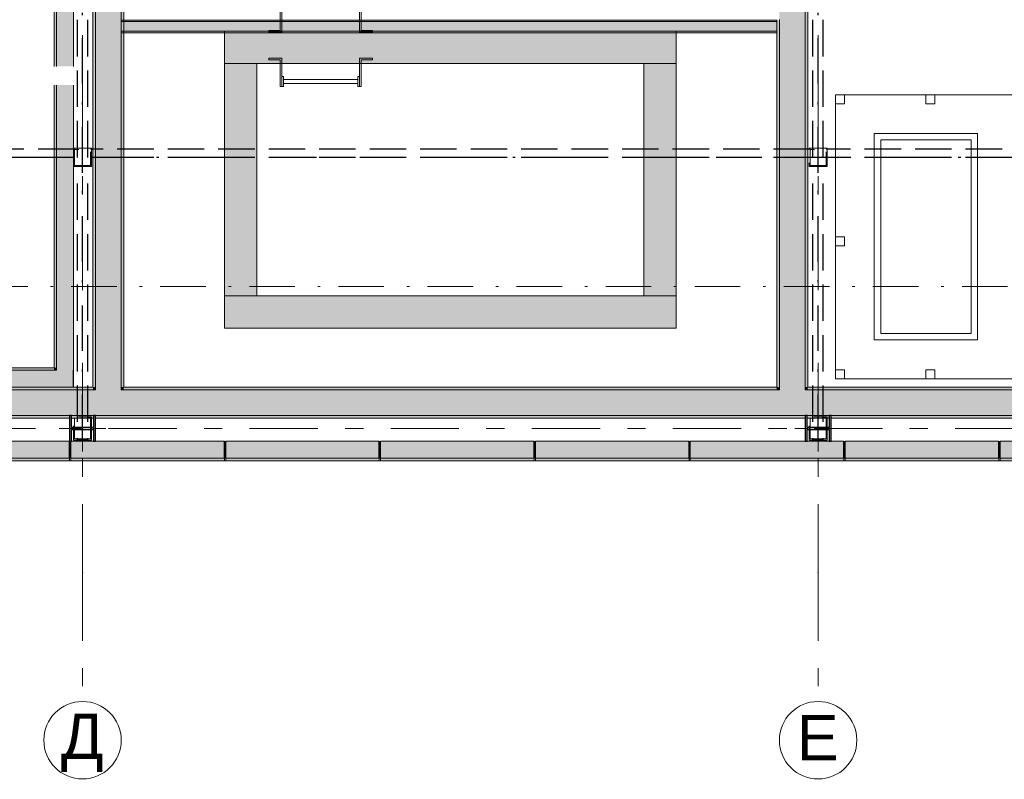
# Model space of a CAD drawing. Header units: millimetres. Extents: x 0 to 415, y 0 to 589.
# Tile 5 of 40: x 269 to 307, y 144 to 173. Entities that reach past the tile are written whole.
import ezdxf
from ezdxf.xclip import XClip

# ---------------------------------------------------------------- set-up
doc = ezdxf.new("R2010")
doc.units = ezdxf.units.MM
doc.header["$MEASUREMENT"] = 0
doc.header["$XCLIPFRAME"] = 0
for name, pattern in [('Невидимая', [3.912222, 2.822222, -1.09]), ('Штрих-Штриховая', [10.936111, 5.291667, -2.116667, 1.411111, -2.116667]), ('Штриховая', [5.644444, 2.822222, -2.822222]), ('Штрихпунктирная', [6.702778, 3.527778, -1.763889, 0, -1.411111])]:
    doc.linetypes.add(name, pattern=pattern)
for name, color, linetype in [('Интерьер - Мебель', 7, 'Continuous'), ('Интерьер - Оборудование', 7, 'Continuous'), ('Конструктив - стены бассейнов жб нов', 7, 'Continuous'), ('УЛИЦА_Б15_наклонный прогон', 7, 'Continuous'), ('УЛИЦА_Б6', 7, 'Continuous'), ('УЛИЦА_ЗОНЫ', 7, 'Continuous'), ('УЛИЦА_Конструктив бани', 7, 'Continuous'), ('УЛИЦА_Купель бани', 7, 'Continuous'), ('УЛИЦА_Стены бани', 7, 'Continuous'), ('УЛИЦА_Стойки стропильные', 7, 'Continuous'), ('УЛИЦА_Сэндвич-панели бани', 7, 'Continuous'), ('Элемент Модели - Зона', 7, 'Continuous'), ('Элемент Модели - Оси', 7, 'Continuous'), ('Элемент модели - Оси Улица Бани', 7, 'Continuous')]:
    doc.layers.add(name, color=color, linetype=linetype)
doc.styles.add('СГЕНЕРИР_СТИЛЬ_3', font='txt')

# ---------------------------------------------------------------- blocks, each defined once
blk = doc.blocks.new('Чертеж_2_2', base_point=(217.704, 72.604))
at = {"layer": 'Конструктив - стены бассейнов жб нов', "linetype": 'Continuous', "lineweight": 0, "true_color": 0x000000}
for points in [[(298.586, 172.922), (273.186, 172.922), (273.186, 172.859), (298.586, 172.859)], [(273.186, 172.484), (298.586, 172.484), (298.586, 172.859), (273.186, 172.859)], [(273.186, 172.422), (298.586, 172.422), (298.586, 172.484), (273.186, 172.484)], [(294.686, 172.484), (277.186, 172.484), (277.186, 171.234), (294.686, 171.234)], [(278.436, 162.235), (278.436, 171.234), (277.186, 171.234), (277.186, 162.235)], [(294.686, 162.235), (294.686, 171.234), (293.436, 171.234), (293.436, 162.235)], [(277.186, 160.985), (294.686, 160.985), (294.686, 162.235), (277.186, 162.235)]]:
    blk.add_hatch(color=18, dxfattribs=at).paths.add_polyline_path(points)
at = {"layer": 'УЛИЦА_Конструктив бани', "linetype": 'Continuous', "lineweight": 0, "true_color": 0x000000}
for points in [[(272.186, 156.602), (272.186, 157.602), (272.111, 157.602), (272.111, 157.14), (271.261, 157.14), (271.261, 157.602), (271.186, 157.602), (271.186, 156.602), (271.261, 156.602), (271.261, 157.064), (272.111, 157.064), (272.111, 156.602)], [(300.686, 156.602), (300.686, 157.602), (300.611, 157.602), (300.611, 157.14), (299.761, 157.14), (299.761, 157.602), (299.686, 157.602), (299.686, 156.602), (299.761, 156.602), (299.761, 157.064), (300.611, 157.064), (300.611, 156.602)]]:
    blk.add_hatch(color=18, dxfattribs=at).paths.add_polyline_path(points)
at = {"layer": 'УЛИЦА_Стены бани', "linetype": 'Continuous', "lineweight": 0, "true_color": 0x000000}
for points in [[(272.186, 197.502), (272.186, 158.702), (273.186, 158.702), (273.186, 197.502)], [(273.286, 158.702), (273.286, 197.502), (273.186, 197.502), (273.186, 158.702)], [(298.686, 189.854), (298.686, 158.702), (299.686, 158.702), (299.686, 189.854), (299.161, 189.854)], [(272.086, 158.702), (272.186, 158.702), (272.186, 177.602), (272.111, 177.602), (272.111, 178.064), (272.086, 178.064)], [(299.686, 158.702), (299.786, 158.702), (299.786, 178.064), (299.761, 178.064), (299.761, 177.602), (299.686, 177.602)], [(298.586, 172.922), (298.586, 158.702), (298.686, 158.702), (298.686, 172.922)], [(272.186, 158.602), (214.686, 158.602), (214.686, 157.602), (272.186, 157.602)], [(272.086, 158.702), (214.786, 158.702), (214.786, 158.602), (272.086, 158.602)], [(272.186, 158.702), (272.086, 158.702), (272.086, 158.602), (272.186, 158.602)], [(273.186, 158.702), (272.186, 158.702), (272.186, 158.602), (273.186, 158.602)], [(273.186, 158.602), (272.186, 158.602), (272.186, 157.602), (273.186, 157.602)], [(273.286, 158.702), (273.186, 158.702), (273.186, 158.602), (273.286, 158.602)], [(298.686, 158.602), (273.186, 158.602), (273.186, 157.602), (298.686, 157.602)], [(298.586, 158.702), (273.286, 158.702), (273.286, 158.602), (298.586, 158.602)], [(298.686, 158.702), (298.586, 158.702), (298.586, 158.602), (298.686, 158.602)], [(299.686, 158.702), (298.686, 158.702), (298.686, 158.602), (299.686, 158.602)], [(299.686, 158.602), (298.686, 158.602), (298.686, 157.602), (299.686, 157.602)], [(299.786, 158.702), (299.686, 158.702), (299.686, 158.602), (299.786, 158.602)], [(327.686, 158.602), (299.686, 158.602), (299.686, 157.602), (327.686, 157.602)], [(327.586, 158.702), (299.786, 158.702), (299.786, 158.602), (327.586, 158.602)], [(243.686, 157.602), (243.686, 157.502), (271.186, 157.502), (271.186, 157.602)], [(272.111, 157.602), (271.261, 157.602), (271.261, 157.502), (272.111, 157.502)], [(299.686, 157.602), (272.186, 157.602), (272.186, 157.502), (299.686, 157.502)], [(300.611, 157.602), (299.761, 157.602), (299.761, 157.502), (300.611, 157.502)], [(300.686, 157.602), (300.686, 157.502), (326.686, 157.502), (326.686, 157.602)]]:
    blk.add_hatch(color=18, dxfattribs=at).paths.add_polyline_path(points)
at = {"layer": 'УЛИЦА_Сэндвич-панели бани', "linetype": 'Continuous', "lineweight": 0, "true_color": 0x000000}
for points in [[(270.583, 200.252), (270.583, 171.127), (270.683, 171.127), (270.683, 200.252)], [(270.683, 171.127), (271.333, 171.127), (271.333, 178.064), (271.261, 178.064), (271.261, 177.602), (271.186, 177.602), (271.186, 178.602), (271.261, 178.602), (271.261, 178.14), (271.333, 178.14), (271.333, 199.064), (271.261, 199.064), (271.261, 198.602), (271.186, 198.602), (271.186, 199.602), (270.683, 199.602)], [(270.683, 159.452), (270.683, 170.402), (270.583, 170.402), (270.583, 159.452)], [(271.333, 170.402), (270.683, 170.402), (270.683, 159.352), (271.333, 159.352)], [(270.583, 159.452), (243.751, 159.452), (243.751, 159.352), (270.583, 159.352)], [(270.683, 159.352), (243.751, 159.352), (243.751, 158.702), (270.683, 158.702)], [(270.683, 159.452), (270.583, 159.452), (270.683, 159.352)], [(270.583, 159.452), (270.583, 159.352), (270.683, 159.352)], [(271.333, 159.352), (270.683, 159.352), (271.333, 158.702)], [(270.683, 159.352), (270.683, 158.702), (271.333, 158.702)], [(271.185, 156.602), (265.235, 156.602), (265.235, 155.952), (271.185, 155.952)], [(277.185, 156.602), (271.235, 156.602), (271.235, 155.952), (277.185, 155.952)], [(283.185, 156.602), (277.235, 156.602), (277.235, 155.952), (283.185, 155.952)], [(289.185, 156.602), (283.235, 156.602), (283.235, 155.952), (289.185, 155.952)], [(295.185, 156.602), (289.235, 156.602), (289.235, 155.952), (295.185, 155.952)], [(301.185, 156.602), (295.235, 156.602), (295.235, 155.952), (301.185, 155.952)], [(307.185, 156.602), (301.235, 156.602), (301.235, 155.952), (307.185, 155.952)], [(313.185, 156.602), (307.235, 156.602), (307.235, 155.952), (313.185, 155.952)], [(265.235, 155.852), (271.185, 155.852), (271.185, 155.952), (265.235, 155.952)], [(271.235, 155.852), (277.185, 155.852), (277.185, 155.952), (271.235, 155.952)], [(277.235, 155.852), (283.185, 155.852), (283.185, 155.952), (277.235, 155.952)], [(283.235, 155.852), (289.185, 155.852), (289.185, 155.952), (283.235, 155.952)], [(289.235, 155.852), (295.185, 155.852), (295.185, 155.952), (289.235, 155.952)], [(295.235, 155.852), (301.185, 155.852), (301.185, 155.952), (295.235, 155.952)], [(301.235, 155.852), (307.185, 155.852), (307.185, 155.952), (301.235, 155.952)], [(307.235, 155.852), (313.185, 155.852), (313.185, 155.952), (307.235, 155.952)]]:
    blk.add_hatch(color=18, dxfattribs=at).paths.add_polyline_path(points)
at = {"layer": 'Интерьер - Мебель', "color": 7, "linetype": 'Continuous', "lineweight": 15, "ltscale": 0.5, "flags": 128}
for points in [[(300.861, 159.027), (307.861, 159.027), (307.861, 170.027), (300.861, 170.027)], [(300.861, 170.027), (301.211, 170.027), (301.211, 169.677), (300.861, 169.677)], [(304.361, 170.027), (304.711, 170.027), (304.711, 169.677), (304.361, 169.677)], [(302.361, 160.527), (306.361, 160.527), (306.361, 168.527), (302.361, 168.527)], [(302.611, 160.777), (306.111, 160.777), (306.111, 168.277), (302.611, 168.277)], [(300.861, 164.527), (301.211, 164.527), (301.211, 164.177), (300.861, 164.177)], [(300.861, 159.377), (301.211, 159.377), (301.211, 159.027), (300.861, 159.027)], [(304.361, 159.377), (304.711, 159.377), (304.711, 159.027), (304.361, 159.027)]]:
    blk.add_lwpolyline(points, close=True, dxfattribs=at)
at = {"layer": 'Интерьер - Оборудование', "color": 7, "linetype": 'Continuous', "lineweight": 15, "ltscale": 0.5, "flags": 128}
for points in [[(278.905, 172.446), (278.905, 172.51), (279.349, 172.51), (279.349, 173.537), (279.413, 173.537), (279.413, 172.446)], [(282.413, 172.446), (282.413, 173.537), (282.476, 173.537), (282.476, 172.51), (282.921, 172.51), (282.921, 172.446)], [(278.905, 171.439), (278.905, 171.375), (279.349, 171.375), (279.349, 170.348), (279.413, 170.348), (279.413, 171.439)], [(282.413, 171.439), (282.413, 170.348), (282.476, 170.348), (282.476, 171.375), (282.921, 171.375), (282.921, 171.439)], [(279.413, 170.348), (279.476, 170.348), (279.476, 170.729), (279.413, 170.729)], [(282.349, 170.464), (282.349, 170.614), (279.476, 170.614), (279.476, 170.464)], [(282.413, 170.729), (282.349, 170.729), (282.349, 170.348), (282.413, 170.348)]]:
    blk.add_lwpolyline(points, close=True, dxfattribs=at)
at = {"layer": 'Конструктив - стены бассейнов жб нов', "color": 251, "linetype": 'Continuous', "lineweight": 20, "ltscale": 0.5, "true_color": 0x575757}
for p, q in [((298.586, 172.859), (273.186, 172.859)), ((273.186, 172.484), (298.586, 172.484))]:
    blk.add_line(p, q, dxfattribs=at)
at = {"layer": 'Конструктив - стены бассейнов жб нов', "color": 251, "linetype": 'Continuous', "lineweight": 20, "ltscale": 0.5, "true_color": 0x575757, "flags": 128}
for points in [[(298.586, 172.922), (273.186, 172.922)], [(273.186, 172.859), (273.186, 172.922)], [(298.586, 172.859), (298.586, 172.922)], [(273.186, 172.422), (273.186, 172.484)], [(294.686, 172.484), (277.186, 172.484)], [(298.586, 172.422), (298.586, 172.484)], [(273.186, 172.422), (298.586, 172.422)], [(277.186, 171.234), (294.686, 171.234)], [(278.436, 171.234), (277.186, 171.234)], [(277.186, 171.234), (277.186, 162.235)], [(278.436, 162.235), (278.436, 171.234)], [(294.686, 171.234), (293.436, 171.234)], [(293.436, 171.234), (293.436, 162.235)], [(294.686, 162.235), (294.686, 171.234)], [(294.686, 162.235), (277.186, 162.235)], [(277.186, 162.235), (277.186, 160.985)], [(277.186, 162.235), (278.436, 162.235)], [(293.436, 162.235), (294.686, 162.235)], [(294.686, 160.985), (294.686, 162.235)], [(277.186, 160.985), (294.686, 160.985)]]:
    blk.add_lwpolyline(points, dxfattribs=at)
at = {"layer": 'УЛИЦА_Б15_наклонный прогон', "color": 251, "linetype": 'Штрихпунктирная', "lineweight": 30, "ltscale": 0.5, "true_color": 0x575757}
for p, q in [((271.686, 156.652), (271.686, 199.552)), ((300.186, 156.652), (300.186, 199.552))]:
    blk.add_line(p, q, dxfattribs=at)
at = {"layer": 'УЛИЦА_Б15_наклонный прогон', "color": 251, "linetype": 'Невидимая', "lineweight": 30, "ltscale": 0.5, "true_color": 0x575757}
for p, q in [((271.486, 167.602), (271.486, 185.235)), ((271.886, 167.602), (271.886, 185.235)), ((299.986, 167.602), (299.986, 185.235)), ((300.386, 167.602), (300.386, 185.235)), ((271.486, 157.351), (271.486, 166.975)), ((271.886, 157.351), (271.886, 166.975)), ((299.986, 157.351), (299.986, 166.975)), ((300.386, 157.351), (300.386, 166.975)), ((271.486, 156.652), (271.486, 156.724)), ((271.886, 156.652), (271.486, 156.652)), ((271.886, 156.652), (271.886, 156.724)), ((299.986, 156.652), (299.986, 156.724)), ((300.386, 156.652), (299.986, 156.652)), ((300.386, 156.652), (300.386, 156.724))]:
    blk.add_line(p, q, dxfattribs=at)
at = {"layer": 'УЛИЦА_Б6', "color": 251, "linetype": 'Невидимая', "lineweight": 30, "ltscale": 0.5, "true_color": 0x575757}
for p, q in [((271.373, 167.922), (243.498, 167.922)), ((271.373, 167.922), (243.498, 167.922)), ((299.873, 167.922), (271.998, 167.922)), ((299.873, 167.922), (271.998, 167.922)), ((326.873, 167.922), (300.498, 167.922)), ((326.873, 167.922), (300.498, 167.922)), ((271.373, 167.602), (243.498, 167.602)), ((271.373, 167.602), (243.498, 167.602)), ((299.873, 167.602), (271.998, 167.602)), ((299.873, 167.602), (271.998, 167.602)), ((326.873, 167.602), (300.498, 167.602)), ((326.873, 167.602), (300.498, 167.602))]:
    blk.add_line(p, q, dxfattribs=at)
at = {"layer": 'УЛИЦА_Б6', "color": 251, "linetype": 'Штрихпунктирная', "lineweight": 30, "ltscale": 0.5, "true_color": 0x575757}
blk.add_line((380.836, 167.602), (170.035, 167.602), dxfattribs=at)
blk.add_line((380.836, 167.602), (170.035, 167.602), dxfattribs=at)
at = {"layer": 'УЛИЦА_ЗОНЫ', "color": 7, "linetype": 'Штриховая', "lineweight": 15, "ltscale": 0.5, "flags": 128}
blk.add_lwpolyline([(243.186, 159.452), (270.586, 159.452), (270.586, 172.527), (270.586, 176.527), (270.583, 200.352), (243.186, 200.352)], close=True, dxfattribs=at)
at = {"layer": 'УЛИЦА_Конструктив бани', "color": 251, "linetype": 'Continuous', "lineweight": 5, "ltscale": 0.5, "true_color": 0x575757}
for p, q in [((271.686, 157.502), (271.686, 158.002)), ((300.186, 157.502), (300.186, 158.002)), ((271.286, 157.102), (270.786, 157.102)), ((272.086, 157.102), (272.586, 157.102)), ((299.786, 157.102), (299.286, 157.102)), ((300.586, 157.102), (301.086, 157.102)), ((271.686, 156.702), (271.686, 156.202)), ((300.186, 156.702), (300.186, 156.202))]:
    blk.add_line(p, q, dxfattribs=at)
at = {"layer": 'УЛИЦА_Конструктив бани', "color": 251, "linetype": 'Continuous', "lineweight": 30, "ltscale": 0.5, "true_color": 0x575757, "flags": 128}
for points in [[(272.186, 156.602), (272.186, 157.602), (272.111, 157.602), (272.111, 157.14), (271.261, 157.14), (271.261, 157.602), (271.186, 157.602), (271.186, 156.602), (271.261, 156.602), (271.261, 157.064), (272.111, 157.064), (272.111, 156.602)], [(300.686, 156.602), (300.686, 157.602), (300.611, 157.602), (300.611, 157.14), (299.761, 157.14), (299.761, 157.602), (299.686, 157.602), (299.686, 156.602), (299.761, 156.602), (299.761, 157.064), (300.611, 157.064), (300.611, 156.602)]]:
    blk.add_lwpolyline(points, close=True, dxfattribs=at)
at = {"layer": 'УЛИЦА_Конструктив бани', "color": 251, "linetype": 'Continuous', "lineweight": 5, "ltscale": 0.5, "true_color": 0x575757}
for p in [(271.686, 157.102), (300.186, 157.102)]:
    blk.add_point(p, dxfattribs=at)
at = {"layer": 'УЛИЦА_Купель бани', "color": 7, "linetype": 'Continuous', "lineweight": 15, "ltscale": 0.5, "flags": 128}
blk.add_lwpolyline([(277.186, 172.484), (277.186, 160.985), (294.686, 160.985), (294.686, 172.484)], close=True, dxfattribs=at)
at = {"layer": 'УЛИЦА_Стены бани', "color": 251, "linetype": 'Continuous', "lineweight": 20, "ltscale": 0.5, "true_color": 0x575757}
for p, q in [((273.186, 158.702), (273.186, 197.502)), ((272.186, 177.602), (272.186, 158.702)), ((299.686, 158.702), (299.686, 177.602)), ((298.686, 172.922), (298.686, 172.947)), ((298.686, 172.922), (298.686, 158.702)), ((272.186, 158.602), (214.686, 158.602)), ((272.186, 158.702), (272.186, 158.602)), ((272.186, 158.702), (272.186, 158.602)), ((273.186, 158.602), (273.186, 158.702)), ((273.186, 158.602), (273.186, 158.702)), ((298.686, 158.602), (273.186, 158.602)), ((298.686, 158.702), (298.686, 158.602)), ((298.686, 158.702), (298.686, 158.602)), ((299.686, 158.602), (299.686, 158.702)), ((299.686, 158.602), (299.686, 158.702)), ((327.686, 158.602), (299.686, 158.602)), ((243.686, 157.602), (271.186, 157.602)), ((271.261, 157.602), (272.111, 157.602)), ((272.186, 157.602), (273.186, 157.602)), ((273.186, 157.602), (298.686, 157.602)), ((298.686, 157.602), (299.686, 157.602)), ((299.761, 157.602), (300.611, 157.602)), ((300.686, 157.602), (326.686, 157.602))]:
    blk.add_line(p, q, dxfattribs=at)
at = {"layer": 'УЛИЦА_Стены бани', "color": 251, "linetype": 'Continuous', "lineweight": 20, "ltscale": 0.5, "true_color": 0x575757, "flags": 128}
for points in [[(273.286, 158.702), (273.286, 197.502)], [(272.086, 178.064), (272.086, 158.702)], [(299.786, 158.702), (299.786, 178.064)], [(298.586, 172.922), (298.586, 158.702)], [(272.086, 158.702), (214.786, 158.702)], [(298.586, 158.702), (273.286, 158.702)], [(327.586, 158.702), (299.786, 158.702)], [(243.686, 157.502), (271.186, 157.502)], [(271.261, 157.502), (272.111, 157.502)], [(272.186, 157.502), (299.686, 157.502)], [(299.761, 157.502), (300.611, 157.502)], [(300.686, 157.502), (326.686, 157.502)]]:
    blk.add_lwpolyline(points, dxfattribs=at)
at = {"layer": 'УЛИЦА_Стойки стропильные', "color": 251, "linetype": 'Невидимая', "lineweight": 20, "ltscale": 0.5, "true_color": 0x575757, "flags": 128}
for points in [[(272.036, 167.252), (272.036, 167.952), (271.336, 167.952), (271.336, 167.252)], [(271.996, 167.292), (271.376, 167.292), (271.376, 167.912), (271.996, 167.912)], [(300.536, 167.252), (300.536, 167.952), (299.836, 167.952), (299.836, 167.252)], [(300.496, 167.292), (299.876, 167.292), (299.876, 167.912), (300.496, 167.912)], [(272.036, 156.652), (272.036, 157.552), (271.336, 157.552), (271.336, 156.652)], [(271.996, 156.692), (271.376, 156.692), (271.376, 157.512), (271.996, 157.512)], [(300.536, 156.652), (300.536, 157.552), (299.836, 157.552), (299.836, 156.652)], [(300.496, 156.692), (299.876, 156.692), (299.876, 157.512), (300.496, 157.512)]]:
    blk.add_lwpolyline(points, close=True, dxfattribs=at)
at = {"layer": 'УЛИЦА_Сэндвич-панели бани', "color": 251, "linetype": 'Continuous', "lineweight": 20, "ltscale": 0.5, "true_color": 0x575757}
for p, q in [((270.683, 171.127), (270.683, 200.252)), ((270.683, 171.127), (270.683, 199.602)), ((270.683, 159.352), (270.683, 170.402)), ((270.683, 159.452), (270.683, 170.402)), ((243.751, 159.352), (270.683, 159.352)), ((243.751, 159.352), (270.583, 159.352)), ((270.583, 159.352), (270.683, 159.352)), ((270.683, 159.352), (270.683, 159.452)), ((270.683, 159.352), (270.683, 159.452)), ((271.185, 155.952), (265.235, 155.952)), ((271.185, 155.952), (265.235, 155.952)), ((277.185, 155.952), (271.235, 155.952)), ((277.185, 155.952), (271.235, 155.952)), ((283.185, 155.952), (277.235, 155.952)), ((283.185, 155.952), (277.235, 155.952)), ((289.185, 155.952), (283.235, 155.952)), ((289.185, 155.952), (283.235, 155.952)), ((295.185, 155.952), (289.235, 155.952)), ((295.185, 155.952), (289.235, 155.952)), ((301.185, 155.952), (295.235, 155.952)), ((301.185, 155.952), (295.235, 155.952)), ((307.185, 155.952), (301.235, 155.952)), ((307.185, 155.952), (301.235, 155.952)), ((313.185, 155.952), (307.235, 155.952)), ((313.185, 155.952), (307.235, 155.952))]:
    blk.add_line(p, q, dxfattribs=at)
at = {"layer": 'УЛИЦА_Сэндвич-панели бани', "color": 251, "linetype": 'Continuous', "lineweight": 20, "ltscale": 0.5, "true_color": 0x575757, "flags": 128}
for points in [[(270.583, 200.252), (270.583, 171.127)], [(271.333, 171.127), (271.333, 178.064)], [(270.583, 170.402), (270.583, 159.452)], [(271.333, 159.352), (271.333, 170.402)], [(270.583, 159.452), (243.751, 159.452)], [(243.751, 158.702), (271.333, 158.702)], [(271.185, 156.602), (265.235, 156.602)], [(272.111, 156.602), (271.261, 156.602)], [(277.185, 156.602), (272.186, 156.602)], [(283.185, 156.602), (277.235, 156.602)], [(289.185, 156.602), (283.235, 156.602)], [(295.185, 156.602), (289.235, 156.602)], [(299.686, 156.602), (295.235, 156.602)], [(300.611, 156.602), (299.761, 156.602)], [(301.185, 156.602), (300.686, 156.602)], [(307.185, 156.602), (301.235, 156.602)], [(313.185, 156.602), (307.235, 156.602)], [(265.235, 155.852), (271.185, 155.852)], [(271.235, 155.852), (277.185, 155.852)], [(277.235, 155.852), (283.185, 155.852)], [(283.235, 155.852), (289.185, 155.852)], [(289.235, 155.852), (295.185, 155.852)], [(295.235, 155.852), (301.185, 155.852)], [(301.235, 155.852), (307.185, 155.852)], [(307.235, 155.852), (313.185, 155.852)]]:
    blk.add_lwpolyline(points, dxfattribs=at)
at = {"layer": 'УЛИЦА_Сэндвич-панели бани', "color": 251, "linetype": 'Continuous', "lineweight": 25, "ltscale": 0.5, "true_color": 0x575757, "flags": 128}
for points in [[(271.333, 158.702), (271.333, 159.352)], [(271.185, 155.952), (271.185, 156.602)], [(271.235, 155.952), (271.235, 156.602)], [(277.185, 155.952), (277.185, 156.602)], [(277.235, 155.952), (277.235, 156.602)], [(283.185, 155.952), (283.185, 156.602)], [(283.235, 155.952), (283.235, 156.602)], [(289.185, 155.952), (289.185, 156.602)], [(289.235, 155.952), (289.235, 156.602)], [(295.185, 155.952), (295.185, 156.602)], [(295.235, 155.952), (295.235, 156.602)], [(301.185, 155.952), (301.185, 156.602)], [(301.235, 155.952), (301.235, 156.602)], [(307.185, 155.952), (307.185, 156.602)], [(307.235, 155.952), (307.235, 156.602)]]:
    blk.add_lwpolyline(points, dxfattribs=at)
at = {"layer": 'УЛИЦА_Сэндвич-панели бани', "color": 251, "linetype": 'Continuous', "lineweight": 15, "ltscale": 0.5, "true_color": 0x575757, "flags": 128}
for points in [[(271.185, 155.852), (271.185, 155.952)], [(271.235, 155.852), (271.235, 155.952)], [(277.185, 155.852), (277.185, 155.952)], [(277.235, 155.852), (277.235, 155.952)], [(283.185, 155.852), (283.185, 155.952)], [(283.235, 155.852), (283.235, 155.952)], [(289.185, 155.852), (289.185, 155.952)], [(289.235, 155.852), (289.235, 155.952)], [(295.185, 155.852), (295.185, 155.952)], [(295.235, 155.852), (295.235, 155.952)], [(301.185, 155.852), (301.185, 155.952)], [(301.235, 155.852), (301.235, 155.952)], [(307.185, 155.852), (307.185, 155.952)], [(307.235, 155.852), (307.235, 155.952)]]:
    blk.add_lwpolyline(points, dxfattribs=at)
at = {"layer": 'Элемент Модели - Зона', "color": 7, "linetype": 'Continuous', "lineweight": 15, "ltscale": 0.5, "flags": 128}
blk.add_lwpolyline([(168.435, 200.352), (168.435, 155.852), (382.436, 155.852), (382.436, 188.352), (358.431, 188.352), (358.431, 200.352)], close=True, dxfattribs=at)
at = {"layer": 'Элемент Модели - Оси', "color": 7, "linetype": 'Штрихпунктирная', "lineweight": 15, "ltscale": 0.5}
blk.add_line((153.901, 162.604), (407.644, 162.604), dxfattribs=at)
at = {"layer": 'Элемент модели - Оси Улица Бани', "color": 7, "linetype": 'Штрих-Штриховая', "lineweight": 15, "ltscale": 0.5}
for p, q in [((271.686, 151.523), (271.686, 201.209)), ((300.186, 151.523), (300.186, 198.993)), ((362.824, 157.102), (191.849, 157.102)), ((271.686, 151.523), (271.686, 146.523)), ((300.186, 151.523), (300.186, 146.523))]:
    blk.add_line(p, q, dxfattribs=at)
at = {"layer": 'Элемент модели - Оси Улица Бани', "color": 7, "linetype": 'Continuous', "lineweight": 15, "ltscale": 0.5}
for centre in [(271.686, 145.023), (300.186, 145.023)]:
    blk.add_circle(centre, 1.5, dxfattribs=at)
at = {"layer": 'Элемент модели - Оси Улица Бани', "color": 7, "linetype": 'Штрих-Штриховая', "lineweight": 15, "ltscale": 0.5}
for p in [(271.686, 151.523), (271.686, 151.523), (300.186, 151.523), (300.186, 151.523)]:
    blk.add_point(p, dxfattribs=at)
at = {"layer": 'Элемент модели - Оси Улица Бани', "color": 7, "linetype": 'Continuous', "lineweight": 15, "char_height": 1.75, "attachment_point": 6, "style": 'СГЕНЕРИР_СТИЛЬ_3'}
for s, insert in [('\\A1;{\\pqr;\\pt0;\\fArial|b0|i0|c204|p38;Д}', (272.502, 144.923)), ('\\A1;{\\pqr;\\pt0;\\fArial|b0|i0|c204|p38;Е}', (300.986, 145.123))]:
    blk.add_mtext(s, dxfattribs=dict(at, insert=insert))

msp = doc.modelspace()

# ---------------------------------------------------------------- block references
at = {"color": 161, "linetype": 'Continuous', "lineweight": 40, "true_color": 0x83aefe}
ref = msp.add_blockref('Чертеж_2_2', (217.704, 72.604), dxfattribs=at)
XClip(ref).set_block_clipping_path([(24.004460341, 138.0790885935), (407.6441154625, 585.1734188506)])

doc.saveas('drawing.dxf')
